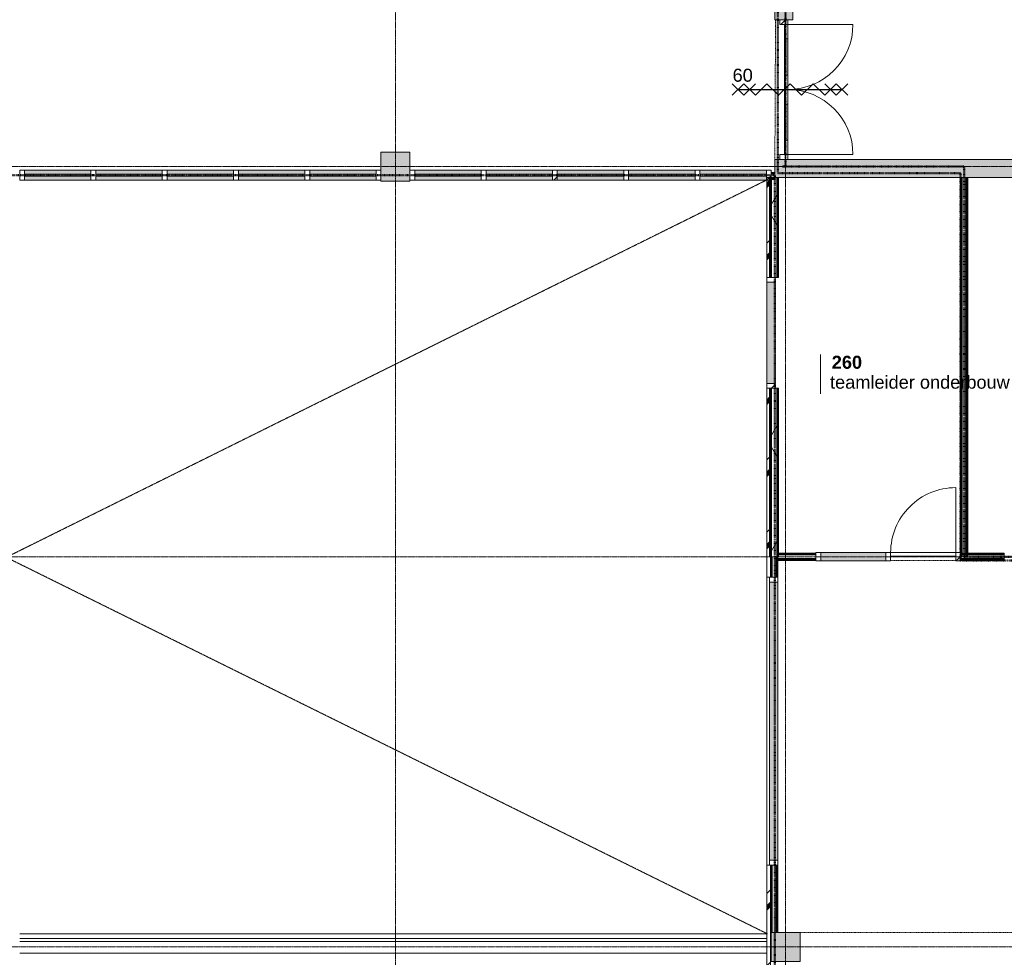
# Model space of a CAD drawing. Header units: millimetres. Extents: x -6115 to 78411, y -6358 to 59618.
# Tile 55 of 99: x 32600 to 46226, y 16056 to 29034. Entities that reach past the tile are written whole.
import ezdxf

# ---------------------------------------------------------------- set-up
doc = ezdxf.new("R2010")
doc.units = ezdxf.units.MM
for name, pattern in [('Dash', [6.35, 3.175, -3.175]), ('Dash dot', [15.875, 6.35, -4.7625, 0, -4.7625]), ('Hidden', [7.14375, 4.7625, -2.38125]), ('stramien', [22.225, 12.7, -3.175, 3.175, -3.175])]:
    doc.linetypes.add(name, pattern=pattern)
for name, color, linetype, lineweight in [('00_Algemeen', 7, 'Continuous', 35), ('05_Bouwplaatsvoorzieningen', 7, 'Continuous', 9), ('22_Metselwerk', 7, 'Continuous', 9), ('25_Metaalconstructiewerk', 7, 'Continuous', 9), ('30_Kozijnen-ramen-deuren', 7, 'Continuous', 9), ('32_Trappen en balustraden', 7, 'Continuous', 9), ('42_Dekvloeren en vloersystemen', 7, 'Continuous', 9)]:
    doc.layers.add(name, color=color, linetype=linetype, lineweight=lineweight)
doc.styles.add('Arial_1', font='arial.ttf', dxfattribs={"height": 180})
doc.styles.add('Arial_B', font='arialbd.ttf', dxfattribs={"height": 180})
pattern_1 = [(180, (43102.5, 24425), (-6e-14, -500), []), (180, (43102.5, 24475), (-6e-14, -500), []), (180, (43102.5, 24525), (-6e-14, -500), []), (180, (43102.5, 24575), (-6e-14, -500), [])]
pattern_2 = [(270, (44186.25, 21650), (500, 2e-12), []), (270, (44136.25, 21650), (500, 2e-12), []), (270, (44086.25, 21650), (500, 2e-12), []), (270, (44036.25, 21650), (500, 2e-12), [])]
pattern_3 = [(1e-13, (45620, 24025), (-1e-12, 500), []), (1e-13, (45620, 23975), (-1e-12, 500), []), (1e-13, (45620, 23925), (-1e-12, 500), []), (1e-13, (45620, 23875), (-1e-12, 500), [])]
pattern_4 = [(270, (46850, 21650), (500, 2e-12), []), (270, (46800, 21650), (500, 2e-12), []), (270, (46750, 21650), (500, 2e-12), []), (270, (46700, 21650), (500, 2e-12), [])]
pattern_5 = [(180, (43090, 19200), (-6e-14, -500), []), (180, (43090, 19250), (-6e-14, -500), []), (180, (43090, 19300), (-6e-14, -500), []), (180, (43090, 19350), (-6e-14, -500), [])]

# ---------------------------------------------------------------- blocks, each defined once
blk = doc.blocks.new('Direct Shape - 2410-10368 v1 - IFC-model constructie _zonder onderbouw_ _MM21228_-1202321-02 tweede verdieping overzicht')
at = {"layer": '25_Metaalconstructiewerk'}
blk.add_hatch(color=256, dxfattribs=at).paths.add_polyline_path([(43400, 16000), (43400, 16400), (43000, 16400), (43000, 16000)])
for p, q in [((43400, 16400), (43000, 16400)), ((43000, 16400), (43000, 16000)), ((43400, 16000), (43400, 16400)), ((43000, 16000), (43400, 16000))]:
    blk.add_line(p, q, dxfattribs=at)
blk = doc.blocks.new('Direct Shape - NLRS_28_SC_TLB_kolom vierkant prefab_gen_AT_kolom vierkant_gen_lxb 400x400_800418-1202322-02 tweede verdieping overzicht')
blk.add_blockref('Direct Shape - 2410-10368 v1 - IFC-model constructie _zonder onderbouw_ _MM21228_-1202321-02 tweede verdieping overzicht', (0, 0))
blk = doc.blocks.new('Direct Shape - Basic Wall_NLRS_22_WA_beton prefab 250_gen_AT_800440-1202346-02 tweede verdieping overzicht')
at = {"layer": '22_Metselwerk'}
h = blk.add_hatch(color=256, dxfattribs=at)
h.paths.add_polyline_path([(984, 125), (0, 125), (0, -125), (5870, -125), (5870, 125), (2193, 125)])
h.paths.add_polyline_path([(11150, 125), (7804, 125), (7804, -125), (11150, -125)])
at = {"layer": '22_Metselwerk', "lineweight": 20}
for p, q in [((5870, 125), (0, 125)), ((0, 125), (0, -125)), ((5870, -125), (5870, 125)), ((7804, 125), (7804, -125)), ((11150, 125), (7804, 125)), ((11150, -125), (11150, 125)), ((0, -125), (5870, -125)), ((7804, -125), (11150, -125))]:
    blk.add_line(p, q, dxfattribs=at)
blk = doc.blocks.new('Direct Shape - Basic Wall_NLRS_22_WA_beton prefab 250_gen_AT_800442-1202348-02 tweede verdieping overzicht')
at = {"layer": '22_Metselwerk'}
blk.add_hatch(color=256, dxfattribs=at).paths.add_polyline_path([(1934, -125), (10600, -125), (10600, 125), (1934, 125)])
at = {"layer": '22_Metselwerk', "lineweight": 20}
for p, q in [((1934, 125), (1934, -125)), ((10600, 125), (1934, 125)), ((10600, -125), (10600, 125)), ((1934, -125), (10600, -125))]:
    blk.add_line(p, q, dxfattribs=at)
blk = doc.blocks.new('Direct Shape - 2410-10368 v1 - IFC-model constructie _zonder onderbouw_ _MM21228_-1202383-02 tweede verdieping overzicht')
at = {"layer": '25_Metaalconstructiewerk'}
blk.add_hatch(color=256, dxfattribs=at).paths.add_polyline_path([(38000, 26800), (38000, 27200), (37600, 27200), (37600, 26800)])
for p, q in [((38000, 27200), (37600, 27200)), ((37600, 27200), (37600, 26800)), ((38000, 26800), (38000, 27200)), ((37600, 26800), (38000, 26800))]:
    blk.add_line(p, q, dxfattribs=at)
blk = doc.blocks.new('Direct Shape - NLRS_28_SC_TLB_kolom vierkant prefab_gen_AT_kolom vierkant_gen_lxb 400x400_800406-1202384-02 tweede verdieping overzicht')
blk.add_blockref('Direct Shape - 2410-10368 v1 - IFC-model constructie _zonder onderbouw_ _MM21228_-1202383-02 tweede verdieping overzicht', (0, 0))
blk = doc.blocks.new('2410-10368 v1 - IFC-model constructie _zonder onderbouw_ _MM21228__ifc-1-02 tweede verdieping overzicht')
at = {"layer": '22_Metselwerk', "lineweight": 9}
for name, p, rotation in [('Direct Shape - Basic Wall_NLRS_22_WA_beton prefab 250_gen_AT_800442-1202348-02 tweede verdieping overzicht', (43175, 27100), 90), ('Direct Shape - Basic Wall_NLRS_22_WA_beton prefab 250_gen_AT_800440-1202346-02 tweede verdieping overzicht', (54200, 26975), 180)]:
    blk.add_blockref(name, p, dxfattribs=dict(at, rotation=rotation))
at = {"layer": '25_Metaalconstructiewerk', "lineweight": 9}
for name in ['Direct Shape - NLRS_28_SC_TLB_kolom vierkant prefab_gen_AT_kolom vierkant_gen_lxb 400x400_800406-1202384-02 tweede verdieping overzicht', 'Direct Shape - NLRS_28_SC_TLB_kolom vierkant prefab_gen_AT_kolom vierkant_gen_lxb 400x400_800418-1202322-02 tweede verdieping overzicht']:
    blk.add_blockref(name, (0, 0), dxfattribs=at)
blk = doc.blocks.new('32_AEE_VO_FIX_Binnendeuren - D_1800x2300_Deur_zijlicht rechts 900 meranti-8009413-02 tweede verdieping overzicht')
at = {"layer": '30_Kozijnen-ramen-deuren', "true_color": 0xc0c0c0}
h = blk.add_hatch(dxfattribs=at)
h.set_pattern_fill('FP_150', color=9, style=0, pattern_type=2)
h.set_pattern_definition([(225, (45103, 21600), (212.132, -212.132), [])])
h.paths.add_polyline_path([(-450, 57), (-517, 57), (-517, -57), (-450, -57), (-450, 50)])
h.paths.add_polyline_path([(1484, 57), (1417, 57), (1417, -57), (1484, -57), (1484, 50)])
at = {"layer": '30_Kozijnen-ramen-deuren', "true_color": 0xc5c7c4}
blk.add_hatch(color=9, dxfattribs=at).paths.add_polyline_path([(1417, 57), (517, 57), (517, -57), (1417, -57), (1417, -7)])
at = {"layer": '30_Kozijnen-ramen-deuren'}
for p, q in [((-517, 57), (-450, 57)), ((-517, 50), (-517, 57)), ((-450, 57), (-450, -57)), ((450, 57), (517, 57)), ((450, -57), (450, 57)), ((517, 57), (1417, 57)), ((517, 57), (517, -57)), ((1417, 57), (1484, 57)), ((1417, -57), (1417, 57)), ((1484, 57), (1484, 50)), ((-450, -57), (-517, -57)), ((-450, -7), (450, -7)), ((-450, -57), (-450, -7)), ((450, -57), (-450, -57)), ((450, -7), (450, -57)), ((517, -57), (450, -57)), ((1417, -57), (517, -57)), ((1484, -57), (1417, -57)), ((1484, -50), (1484, -57))]:
    blk.add_line(p, q, dxfattribs=at)
blk = doc.blocks.new('32_AEE_VO_FIX_Binnenramen - R_b1400xh2367_Vast meranti-8110434-02 tweede verdieping overzicht')
at = {"layer": '30_Kozijnen-ramen-deuren', "true_color": 0xc0c0c0}
h = blk.add_hatch(dxfattribs=at)
h.set_pattern_fill('FP_253', color=9, style=0, pattern_type=2)
h.set_pattern_definition([(315, (-24700, 42965), (212.132, 212.132), [])])
h.paths.add_polyline_path([(-767, -89), (-700, -89), (-700, 25), (-767, 25), (-767, -38)])
h.paths.add_polyline_path([(700, -13), (700, -89), (767, -89), (767, 25), (700, 25)])
at = {"layer": '30_Kozijnen-ramen-deuren', "true_color": 0xc5c7c4}
blk.add_hatch(color=9, dxfattribs=at).paths.add_polyline_path([(-700, -89), (700, -89), (700, 25), (-700, 25)])
at = {"layer": '30_Kozijnen-ramen-deuren'}
for p, q in [((-700, 25), (-767, 25)), ((-700, -89), (-700, 25)), ((-700, 25), (700, 25)), ((767, 25), (700, 25)), ((700, 25), (700, -89)), ((-767, -89), (-700, -89)), ((-700, -89), (700, -89)), ((700, -89), (767, -89))]:
    blk.add_line(p, q, dxfattribs=at)
blk = doc.blocks.new('32_AEE_VO_FIX_Binnendeuren - DD_1800x2300_glasdeuren meranti bw-V177-02 tweede verdieping overzicht')
at = {"layer": '30_Kozijnen-ramen-deuren', "true_color": 0xc0c0c0}
h = blk.add_hatch(dxfattribs=at)
h.set_pattern_fill('FP_301', color=9, style=0, pattern_type=2)
h.set_pattern_definition([(315, (-28067, 43175), (212.132, 212.132), [])])
h.paths.add_polyline_path([(-967, 57), (-967, -57), (-900, -57), (-900, 57), (-944, 57)])
h.paths.add_polyline_path([(900, -57), (967, -57), (967, 57), (900, 57)])
at = {"layer": '30_Kozijnen-ramen-deuren', "true_color": 0xbfbfbf}
for points in [[(-700, -7), (-700, -57), (-200, -57), (-200, -7)], [(200, -57), (700, -57), (700, -7), (200, -7)]]:
    blk.add_hatch(color=9, dxfattribs=at).paths.add_polyline_path(points)
at = {"layer": '30_Kozijnen-ramen-deuren'}
for p, q in [((-967, 57), (-900, 57)), ((-900, 57), (-900, -57)), ((900, 57), (967, 57)), ((900, -57), (900, 57)), ((-900, -57), (-967, -57)), ((-900, -57), (-900, -7)), ((-900, -7), (-700, -7)), ((-700, -57), (-900, -57)), ((-700, -7), (-200, -7)), ((-700, -7), (-700, -57)), ((-200, -57), (-700, -57)), ((-200, -7), (0, -7)), ((-200, -57), (-200, -7)), ((0, -57), (-200, -57)), ((0, -7), (0, -57)), ((200, -7), (0, -7)), ((0, -7), (0, -57)), ((0, -57), (200, -57)), ((700, -7), (200, -7)), ((200, -57), (200, -7)), ((200, -57), (700, -57)), ((900, -7), (700, -7)), ((700, -7), (700, -57)), ((700, -57), (900, -57)), ((900, -57), (900, -7)), ((967, -57), (900, -57))]:
    blk.add_line(p, q, dxfattribs=at)
blk = doc.blocks.new('32_AEE_VO_FIX_Binnenramen - R_b3983xh1700_Vast meranti-8440340-02 tweede verdieping overzicht')
at = {"layer": '30_Kozijnen-ramen-deuren', "true_color": 0xc5c7c4}
blk.add_hatch(color=9, dxfattribs=at).paths.add_polyline_path([(1924.5, 50), (-1924.5, 50), (-1924.5, -64), (1924.5, -64)])
at = {"layer": '30_Kozijnen-ramen-deuren'}
for p, q in [((-1924.5, 50), (-1991.5, 50)), ((-1991.5, 50), (-1991.5, -64)), ((-1924.5, -64), (-1924.5, 50)), ((-1924.5, 50), (1924.5, 50)), ((1991.5, 50), (1924.5, 50)), ((1924.5, 50), (1924.5, -64)), ((1991.5, -64), (1991.5, 50)), ((-1991.5, -64), (-1924.5, -64)), ((-1924.5, -64), (1924.5, -64)), ((1924.5, -64), (1991.5, -64))]:
    blk.add_line(p, q, dxfattribs=at)
blk = doc.blocks.new('System Panel - 32_AEE_glas-3113886-02 tweede verdieping overzicht')
at = {"layer": '30_Kozijnen-ramen-deuren'}
for p, q in [((459.8, 12.5), (-459.8, 12.5)), ((-459.8, 12.5), (-459.8, -12.5)), ((459.8, -12.5), (459.8, 12.5)), ((-459.8, -12.5), (459.8, -12.5))]:
    blk.add_line(p, q, dxfattribs=at)
blk = doc.blocks.new('Rectangular Mullion - 31_AEE_meranti_BxD_67x139mm-8311118-02 tweede verdieping overzicht')
at = {"layer": '30_Kozijnen-ramen-deuren', "true_color": 0xc5c7c4}
h = blk.add_hatch(color=9, dxfattribs=at)
h.paths.add_polyline_path([(28187, 26813), (28187, 26870), (27267, 26870), (27267, 26813)])
h.paths.add_polyline_path([(28187, 26895), (28187, 26952), (27267, 26952), (27267, 26895)])
at = {"layer": '30_Kozijnen-ramen-deuren'}
for p, q in [((28187, 26952), (27267, 26952)), ((28187, 26813), (27267, 26813))]:
    blk.add_line(p, q, dxfattribs=at)
blk = doc.blocks.new('Rectangular Mullion - 31_AEE_meranti_BxD_67x139mm-V187-02 tweede verdieping overzicht')
at = {"layer": '30_Kozijnen-ramen-deuren', "true_color": 0xc0c0c0}
h = blk.add_hatch(dxfattribs=at)
h.set_pattern_fill('FP_336', color=9, style=0, pattern_type=2)
h.set_pattern_definition([(315, (-37600, 26882.5), (212.132, 212.132), [])])
h.paths.add_polyline_path([(0, 69.5), (0, -69.5), (-67, -69.5), (-67, 69.5)])
at = {"layer": '30_Kozijnen-ramen-deuren'}
for p, q in [((-67, 69.5), (0, 69.5)), ((-67, -69.5), (-67, 69.5)), ((0, 69.5), (0, -69.5)), ((0, -69.5), (-67, -69.5))]:
    blk.add_line(p, q, dxfattribs=at)
blk = doc.blocks.new('Rectangular Mullion - 31_AEE_meranti_BxD_67x139mm-V188-02 tweede verdieping overzicht')
at = {"layer": '30_Kozijnen-ramen-deuren'}
for p, q in [((0, 69.5), (-67, 69.5)), ((-67, 69.5), (-67, -69.5)), ((0, -69.5), (0, 69.5)), ((-67, -69.5), (0, -69.5))]:
    blk.add_line(p, q, dxfattribs=at)
blk = doc.blocks.new('Rectangular Mullion - 31_AEE_meranti_BxD_67x139mm-8311120-02 tweede verdieping overzicht')
at = {"layer": '30_Kozijnen-ramen-deuren', "true_color": 0xc5c7c4}
h = blk.add_hatch(color=9, dxfattribs=at)
h.paths.add_polyline_path([(29173, 26813), (29173, 26870), (28254, 26870), (28254, 26813)])
h.paths.add_polyline_path([(29173, 26895), (29173, 26952), (28254, 26952), (28254, 26895)])
at = {"layer": '30_Kozijnen-ramen-deuren'}
for p, q in [((29173, 26952), (28254, 26952)), ((29173, 26813), (28254, 26813))]:
    blk.add_line(p, q, dxfattribs=at)
blk = doc.blocks.new('Rectangular Mullion - 31_AEE_meranti_BxD_67x139mm-V189-02 tweede verdieping overzicht')
at = {"layer": '30_Kozijnen-ramen-deuren', "true_color": 0xc0c0c0}
h = blk.add_hatch(dxfattribs=at)
h.set_pattern_fill('FP_337', color=9, style=0, pattern_type=2)
h.set_pattern_definition([(315, (-33620.1, 26882.5), (212.132, 212.132), [])])
h.paths.add_polyline_path([(33.5, 69.5), (33.5, -69.5), (-33.5, -69.5), (-33.5, 69.5)])
at = {"layer": '30_Kozijnen-ramen-deuren'}
for p, q in [((-33.5, 69.5), (33.5, 69.5)), ((-33.5, -69.5), (-33.5, 69.5)), ((33.5, 69.5), (33.5, -69.5)), ((33.5, -69.5), (-33.5, -69.5))]:
    blk.add_line(p, q, dxfattribs=at)
blk = doc.blocks.new('Rectangular Mullion - 31_AEE_meranti_BxD_67x139mm-V190-02 tweede verdieping overzicht')
at = {"layer": '30_Kozijnen-ramen-deuren', "true_color": 0xc0c0c0}
h = blk.add_hatch(dxfattribs=at)
h.set_pattern_fill('FP_338', color=9, style=0, pattern_type=2)
h.set_pattern_definition([(315, (-34606.7, 26882.5), (212.132, 212.132), [])])
h.paths.add_polyline_path([(33.5, 69.5), (33.5, -69.5), (-33.5, -69.5), (-33.5, 69.5)])
at = {"layer": '30_Kozijnen-ramen-deuren'}
for p, q in [((-33.5, 69.5), (33.5, 69.5)), ((-33.5, -69.5), (-33.5, 69.5)), ((33.5, 69.5), (33.5, -69.5)), ((33.5, -69.5), (-33.5, -69.5))]:
    blk.add_line(p, q, dxfattribs=at)
blk = doc.blocks.new('Rectangular Mullion - 31_AEE_meranti_BxD_67x139mm-V191-02 tweede verdieping overzicht')
at = {"layer": '30_Kozijnen-ramen-deuren'}
for p, q in [((-33.5, 69.5), (33.5, 69.5)), ((-33.5, -69.5), (-33.5, 69.5)), ((33.5, 69.5), (33.5, -69.5)), ((33.5, -69.5), (-33.5, -69.5))]:
    blk.add_line(p, q, dxfattribs=at)
blk = doc.blocks.new('Rectangular Mullion - 31_AEE_meranti_BxD_67x139mm-8311123-02 tweede verdieping overzicht')
at = {"layer": '30_Kozijnen-ramen-deuren', "true_color": 0xc5c7c4}
h = blk.add_hatch(color=9, dxfattribs=at)
h.paths.add_polyline_path([(32133, 26813), (32133, 26870), (31213, 26870), (31213, 26813)])
h.paths.add_polyline_path([(32133, 26895), (32133, 26952), (31213, 26952), (31213, 26895)])
at = {"layer": '30_Kozijnen-ramen-deuren'}
for p, q in [((32133, 26952), (31213, 26952)), ((32133, 26813), (31213, 26813))]:
    blk.add_line(p, q, dxfattribs=at)
blk = doc.blocks.new('Rectangular Mullion - 31_AEE_meranti_BxD_67x139mm-V192-02 tweede verdieping overzicht')
at = {"layer": '30_Kozijnen-ramen-deuren', "true_color": 0xc0c0c0}
h = blk.add_hatch(dxfattribs=at)
h.set_pattern_fill('FP_339', color=9, style=0, pattern_type=2)
h.set_pattern_definition([(315, (-36579.9, 26882.5), (212.132, 212.132), [])])
h.paths.add_polyline_path([(33.5, 69.5), (33.5, -69.5), (-33.5, -69.5), (-33.5, 69.5)])
at = {"layer": '30_Kozijnen-ramen-deuren'}
for p, q in [((-33.5, 69.5), (33.5, 69.5)), ((-33.5, -69.5), (-33.5, 69.5)), ((33.5, 69.5), (33.5, -69.5)), ((33.5, -69.5), (-33.5, -69.5))]:
    blk.add_line(p, q, dxfattribs=at)
blk = doc.blocks.new('42_AEE_VE_vensterbank - 42_AEE_balustrade afwerking-3695457-02 tweede verdieping overzicht')
at = {"layer": '05_Bouwplaatsvoorzieningen'}
for p, q in [((-3484, 0), (6856, 0)), ((-3484, -265), (6856, -265))]:
    blk.add_line(p, q, dxfattribs=at)
blk = doc.blocks.new('Railing - Railing-3226370-02 tweede verdieping overzicht')
at = {"layer": '32_Trappen en balustraden'}
for p, q in [((42940, 16315), (32600, 16315)), ((32600, 16275), (42940, 16275))]:
    blk.add_line(p, q, dxfattribs=at)
blk = doc.blocks.new('Rectangular Mullion - 31_AEE_meranti_BxD_67x139mm-V202-02 tweede verdieping overzicht')
at = {"layer": '30_Kozijnen-ramen-deuren', "true_color": 0xc0c0c0}
h = blk.add_hatch(dxfattribs=at)
h.set_pattern_fill('FP_346', color=9, style=0, pattern_type=2)
h.set_pattern_definition([(315, (-43000, 26882.5), (212.132, 212.132), [])])
h.paths.add_polyline_path([(0, 69.5), (0, -69.5), (-67, -69.5), (-67, 69.5)])
at = {"layer": '30_Kozijnen-ramen-deuren'}
for p, q in [((-67, 69.5), (0, 69.5)), ((-67, -69.5), (-67, 69.5)), ((0, 69.5), (0, -69.5)), ((0, -69.5), (-67, -69.5))]:
    blk.add_line(p, q, dxfattribs=at)
blk = doc.blocks.new('Rectangular Mullion - 31_AEE_meranti_BxD_67x139mm-V203-02 tweede verdieping overzicht')
at = {"layer": '30_Kozijnen-ramen-deuren'}
for p, q in [((0, 69.5), (-67, 69.5)), ((-67, 69.5), (-67, -69.5)), ((0, -69.5), (0, 69.5)), ((-67, -69.5), (0, -69.5))]:
    blk.add_line(p, q, dxfattribs=at)
blk = doc.blocks.new('Rectangular Mullion - 31_AEE_meranti_BxD_67x139mm-V204-02 tweede verdieping overzicht')
at = {"layer": '30_Kozijnen-ramen-deuren'}
for p, q in [((-33.5, 69.5), (33.5, 69.5)), ((-33.5, -69.5), (-33.5, 69.5)), ((33.5, 69.5), (33.5, -69.5)), ((33.5, -69.5), (-33.5, -69.5))]:
    blk.add_line(p, q, dxfattribs=at)
blk = doc.blocks.new('Rectangular Mullion - 31_AEE_meranti_BxD_67x139mm-V205-02 tweede verdieping overzicht')
at = {"layer": '30_Kozijnen-ramen-deuren', "true_color": 0xc0c0c0}
h = blk.add_hatch(dxfattribs=at)
h.set_pattern_fill('FP_347', color=9, style=0, pattern_type=2)
h.set_pattern_definition([(315, (-40006.7, 26882.5), (212.132, 212.132), [])])
h.paths.add_polyline_path([(33.5, 69.5), (33.5, -69.5), (-33.5, -69.5), (-33.5, 69.5)])
at = {"layer": '30_Kozijnen-ramen-deuren'}
for p, q in [((-33.5, 69.5), (33.5, 69.5)), ((-33.5, -69.5), (-33.5, 69.5)), ((33.5, 69.5), (33.5, -69.5)), ((33.5, -69.5), (-33.5, -69.5))]:
    blk.add_line(p, q, dxfattribs=at)
blk = doc.blocks.new('Rectangular Mullion - 31_AEE_meranti_BxD_67x139mm-V206-02 tweede verdieping overzicht')
at = {"layer": '30_Kozijnen-ramen-deuren'}
for p, q in [((-33.5, 69.5), (33.5, 69.5)), ((-33.5, -69.5), (-33.5, 69.5)), ((33.5, 69.5), (33.5, -69.5)), ((33.5, -69.5), (-33.5, -69.5))]:
    blk.add_line(p, q, dxfattribs=at)
blk = doc.blocks.new('Rectangular Mullion - 31_AEE_meranti_BxD_67x139mm-V207-02 tweede verdieping overzicht')
at = {"layer": '30_Kozijnen-ramen-deuren'}
for p, q in [((-33.5, 69.5), (33.5, 69.5)), ((-33.5, -69.5), (-33.5, 69.5)), ((33.5, 69.5), (33.5, -69.5)), ((33.5, -69.5), (-33.5, -69.5))]:
    blk.add_line(p, q, dxfattribs=at)
blk = doc.blocks.new('30_AEE_VO_draairichting - 30_AEE_VO_draairichting-8193168-02 tweede verdieping overzicht')
at = {"layer": '30_Kozijnen-ramen-deuren'}
blk.add_line((-450, -900), (-450, 0), dxfattribs=at)
blk.add_arc((-450, 0), 900, 270, 0, dxfattribs=at)
blk = doc.blocks.new('30_AEE_VO_draairichting - 30_AEE_VO_draairichting-8193140-02 tweede verdieping overzicht')
at = {"layer": '30_Kozijnen-ramen-deuren'}
blk.add_line((-450, 900), (-450, 0), dxfattribs=at)
blk.add_arc((-450, 0), 900, 360, 90, dxfattribs=at)
blk = doc.blocks.new('00_AEE_tag_ruimte_klein - Naam _ nummer-752176-02 tweede verdieping overzicht')
at = {"layer": '00_Algemeen', "lineweight": 9}
for p, q in [((-8.06, 7.17), (-8.06, 4.25)), ((-8.06, 4.47), (-8.06, 1.72))]:
    blk.add_line(p, q, dxfattribs=at)

msp = doc.modelspace()

# ---------------------------------------------------------------- hatches: boundary and pattern name
at = {"layer": '22_Metselwerk'}
h = msp.add_hatch(dxfattribs=at)
h.set_pattern_fill('FP_252', color=256, style=0, pattern_type=2)
h.set_pattern_definition([(45, (0, 0), (-500, 500), []), (45, (170, 0), (-500, 500), []), (45, (180, 0), (-500, 500), []), (45, (190, 0), (-500, 500), []), (45, (200, 0), (-500, 500), []), (45, (210, 0), (-500, 500), []), (45, (220, 0), (-500, 500), []), (45, (230, 0), (-500, 500), [])])
h.paths.add_polyline_path([(42940, 15769), (42990, 15769), (42990, 17333), (42940, 17333), (42940, 16031.3)])
h.paths.add_polyline_path([(42976, 21316), (42990, 21316), (42990, 21600), (42977.5, 21600), (42977.5, 23933), (42940, 23933), (42940, 21316)])
h.paths.add_polyline_path([(42940, 25467), (42977.5, 25467), (42977.5, 26850), (42940, 26850)])
h = msp.add_hatch(dxfattribs=at)
h.set_pattern_fill('FP_73', color=256, angle=90, style=0, pattern_type=2)
h.set_pattern_definition(pattern_1)
h.paths.add_polyline_path([(42990, 21600), (42990, 23933), (42977.5, 23933), (42977.5, 21600)])
h.paths.add_polyline_path([(42990, 25467), (42990, 26850), (42977.5, 26850), (42977.5, 25467)])
h = msp.add_hatch(dxfattribs=at)
h.set_pattern_fill('FP_73', color=256, angle=90, style=0, pattern_type=2)
h.set_pattern_definition(pattern_1)
h.paths.add_polyline_path([(43002.5, 21600), (43002.5, 23933), (42990, 23933), (42990, 21600)])
h.paths.add_polyline_path([(43002.5, 25467), (43002.5, 26850), (42990, 26850), (42990, 25467)])
h = msp.add_hatch(dxfattribs=at)
h.set_pattern_fill('FP_2', color=256, angle=60, style=0, pattern_type=2)
h.set_pattern_definition([(60, (0, 0), (-692.82, 400), []), (120, (0, 0), (-692.82, -400), [])])
h.paths.add_polyline_path([(43077.5, 21600), (43077.5, 23933), (43002.5, 23933), (43002.5, 21600)])
h.paths.add_polyline_path([(43002.5, 25467), (43077.5, 25467), (43077.5, 26850), (43002.5, 26850)])
h = msp.add_hatch(dxfattribs=at)
h.set_pattern_fill('FP_73', color=256, angle=90, style=0, pattern_type=2)
h.set_pattern_definition(pattern_1)
h.paths.add_polyline_path([(43077.5, 21600), (43090, 21600), (43090, 23933), (43077.5, 23933), (43077.5, 22686.3)])
h.paths.add_polyline_path([(43090, 25467), (43090, 26850), (43077.5, 26850), (43077.5, 25467)])
h = msp.add_hatch(dxfattribs=at)
h.set_pattern_fill('FP_73', color=256, angle=90, style=0, pattern_type=2)
h.set_pattern_definition(pattern_1)
h.paths.add_polyline_path([(43090, 21600), (43102.5, 21600), (43102.5, 23933), (43090, 23933), (43090, 22686.3)])
h.paths.add_polyline_path([(43102.5, 25467), (43102.5, 26850), (43090, 26850), (43090, 25467)])
h = msp.add_hatch(dxfattribs=at)
h.set_pattern_fill('FP_147', color=256, angle=90, style=0, pattern_type=2)
h.set_pattern_definition(pattern_3)
h.paths.add_polyline_path([(45632.5, 21600), (45632.5, 26850), (45620, 26850), (45620, 21600)])
h = msp.add_hatch(dxfattribs=at)
h.set_pattern_fill('FP_147', color=256, angle=90, style=0, pattern_type=2)
h.set_pattern_definition(pattern_3)
h.paths.add_polyline_path([(45645, 21600), (45645, 26850), (45632.5, 26850), (45632.5, 21600)])
h = msp.add_hatch(dxfattribs=at)
h.set_pattern_fill('FP_147', color=256, angle=90, style=0, pattern_type=2)
h.set_pattern_definition(pattern_3)
h.paths.add_polyline_path([(45707.5, 21600), (45707.5, 26850), (45695, 26850), (45695, 21600)])
h = msp.add_hatch(dxfattribs=at)
h.set_pattern_fill('FP_147', color=256, angle=90, style=0, pattern_type=2)
h.set_pattern_definition(pattern_3)
h.paths.add_polyline_path([(45720, 21600), (45720, 26850), (45707.5, 26850), (45707.5, 21600)])
h = msp.add_hatch(dxfattribs=at)
h.set_pattern_fill('FP_395', color=256, angle=90, style=0, pattern_type=2)
h.set_pattern_definition(pattern_5)
h.paths.add_polyline_path([(42990, 16400), (43002.5, 16400), (43002.5, 17333), (42990, 17333), (42990, 16585.9)])
h.paths.add_polyline_path([(43002.5, 21316), (43002.5, 21600), (42990, 21600), (42990, 21316)])
h = msp.add_hatch(dxfattribs=at)
h.set_pattern_fill('FP_395', color=256, angle=90, style=0, pattern_type=2)
h.set_pattern_definition(pattern_5)
h.paths.add_polyline_path([(43015, 16400), (43015, 17333), (43002.5, 17333), (43002.5, 16400)])
h.paths.add_polyline_path([(43015, 21316), (43015, 21600), (43002.5, 21600), (43002.5, 21316)])
h = msp.add_hatch(dxfattribs=at)
h.set_pattern_fill('FP_395', color=256, angle=90, style=0, pattern_type=2)
h.set_pattern_definition(pattern_5)
h.paths.add_polyline_path([(43077.5, 16400), (43077.5, 17333), (43065, 17333), (43065, 16400)])
h.paths.add_polyline_path([(43077.5, 21316), (43077.5, 21600), (43065, 21600), (43065, 21316)])
h = msp.add_hatch(dxfattribs=at)
h.set_pattern_fill('FP_395', color=256, angle=90, style=0, pattern_type=2)
h.set_pattern_definition(pattern_5)
h.paths.add_polyline_path([(43077.5, 16400), (43090, 16400), (43090, 17333), (43077.5, 17333), (43077.5, 16585.9)])
h.paths.add_polyline_path([(43077.5, 21316), (43090, 21316), (43090, 21600), (43077.5, 21600)])
h = msp.add_hatch(dxfattribs=at)
h.set_pattern_fill('FP_74', color=256, angle=-270, style=0, pattern_type=2)
h.set_pattern_definition(pattern_2)
h.paths.add_polyline_path([(45620, 21562.5), (45670, 21562.5), (45670, 21575), (45620, 21575)])
h.paths.add_polyline_path([(43619, 21562.5), (43619, 21575), (43090, 21575), (43090, 21562.5), (43547.4, 21562.5)])
h = msp.add_hatch(dxfattribs=at)
h.set_pattern_fill('FP_74', color=256, angle=-270, style=0, pattern_type=2)
h.set_pattern_definition(pattern_2)
h.paths.add_polyline_path([(45670, 21550), (45670, 21562.5), (45620, 21562.5), (45620, 21550)])
h.paths.add_polyline_path([(43547.4, 21550), (43619, 21550), (43619, 21562.5), (43090, 21562.5), (43090, 21550)])
h = msp.add_hatch(dxfattribs=at)
h.set_pattern_fill('FP_74', color=256, angle=-270, style=0, pattern_type=2)
h.set_pattern_definition(pattern_2)
h.paths.add_polyline_path([(45620, 21637.5), (45670, 21637.5), (45670, 21650), (45620, 21650)])
h.paths.add_polyline_path([(43547.4, 21637.5), (43619, 21637.5), (43619, 21650), (43102.5, 21650), (43102.5, 21637.5)])
h = msp.add_hatch(dxfattribs=at)
h.set_pattern_fill('FP_74', color=256, angle=-270, style=0, pattern_type=2)
h.set_pattern_definition(pattern_2)
h.paths.add_polyline_path([(45620, 21625), (45670, 21625), (45670, 21637.5), (45620, 21637.5)])
h.paths.add_polyline_path([(43547.4, 21625), (43619, 21625), (43619, 21637.5), (43102.5, 21637.5), (43102.5, 21625)])
h = msp.add_hatch(dxfattribs=at)
h.set_pattern_fill('FP_384', color=256, angle=-270, style=0, pattern_type=2)
h.set_pattern_definition(pattern_4)
h.paths.add_polyline_path([(48430, 21637.5), (48430, 21650), (48160, 21650), (48160, 21637.5)])
h.paths.add_polyline_path([(45670, 21637.5), (46226, 21637.5), (46226, 21650), (45670, 21650)])
h = msp.add_hatch(dxfattribs=at)
h.set_pattern_fill('FP_384', color=256, angle=-270, style=0, pattern_type=2)
h.set_pattern_definition(pattern_4)
h.paths.add_polyline_path([(48430, 21625), (48430, 21637.5), (48160, 21637.5), (48160, 21625)])
h.paths.add_polyline_path([(45670, 21625), (46226, 21625), (46226, 21637.5), (45670, 21637.5)])
h = msp.add_hatch(dxfattribs=at)
h.set_pattern_fill('FP_384', color=256, angle=-270, style=0, pattern_type=2)
h.set_pattern_definition(pattern_4)
h.paths.add_polyline_path([(48430, 21562.5), (48430, 21575), (48160, 21575), (48160, 21562.5)])
h.paths.add_polyline_path([(46226, 21562.5), (46226, 21575), (45670, 21575), (45670, 21562.5)])
h = msp.add_hatch(dxfattribs=at)
h.set_pattern_fill('FP_384', color=256, angle=-270, style=0, pattern_type=2)
h.set_pattern_definition(pattern_4)
h.paths.add_polyline_path([(48430, 21550), (48430, 21562.5), (48160, 21562.5), (48160, 21550)])
h.paths.add_polyline_path([(45670, 21550), (46226, 21550), (46226, 21562.5), (45670, 21562.5)])

# ---------------------------------------------------------------- linework, layer by layer
at = {"layer": '00_Algemeen', "color": 150, "linetype": 'stramien', "lineweight": 9, "true_color": 0x0080ff}
for p, q in [((37800, -4950.1), (37800, 59018.3)), ((43200, -4950.1), (43200, 59018.3)), ((77811.4, 27000), (-5515.3, 27000)), ((77811.4, 21600), (-5515.3, 21600)), ((77811.4, 16200), (-5515.3, 16200))]:
    msp.add_line(p, q, dxfattribs=at)
at = {"layer": '00_Algemeen', "color": 5, "linetype": 'Dash dot', "lineweight": 50, "true_color": 0x0000ff}
for p, q in [((43090, 26910), (43090, 37885.8)), ((45620, 26910), (43090, 26910)), ((45620, 26910), (45620, 21550)), ((45620, 21550), (48430, 21550))]:
    msp.add_line(p, q, dxfattribs=at)
at = {"layer": '00_Algemeen', "color": 96, "linetype": 'Dash dot', "lineweight": 50, "true_color": 0x008000}
for p, q in [((43200, 37825), (43200, 27000)), ((43150, 27000), (45670, 27000)), ((45670, 21600), (45670, 27000)), ((21670, 26882.5), (43050, 26882.5)), ((43050, 26882.5), (43050, 5240)), ((48380, 21600), (45670, 21600))]:
    msp.add_line(p, q, dxfattribs=at)
at = {"layer": '00_Algemeen', "linetype": 'Dash', "lineweight": 9}
for p, q in [((43060.1, 29034), (43051.1, 27100)), ((44653, 21550), (45553, 21550)), ((48400, 16400), (43400, 16400))]:
    msp.add_line(p, q, dxfattribs=at)
at = {"layer": '00_Algemeen', "color": 96, "lineweight": 25, "true_color": 0x008000}
for p, q in [((42621, 27987), (42461, 28147)), ((42461, 27987), (42621, 28147)), ((42781, 27987), (42621, 28147)), ((42621, 27987), (42781, 28147)), ((42941, 28147), (42781, 27987)), ((43101, 27987), (42941, 28147)), ((43261, 28147), (43101, 27987)), ((43421, 27987), (43261, 28147)), ((43581, 28147), (43421, 27987)), ((43741, 27987), (43581, 28147)), ((43901, 28147), (43741, 27987)), ((43901, 27987), (43741, 28147)), ((44061, 27987), (43901, 28147)), ((43901, 27987), (44061, 28147)), ((42541, 28067), (43981, 28067))]:
    msp.add_line(p, q, dxfattribs=at)
at = {"layer": '00_Algemeen', "linetype": 'Hidden', "lineweight": 9}
for p, q in [((42950, 16380), (21800, 26843)), ((21850, 16350), (42933, 26813))]:
    msp.add_line(p, q, dxfattribs=at)
at = {"layer": '22_Metselwerk', "lineweight": 18}
for p, q in [((42977.5, 26850), (42940, 26850)), ((42940, 26850), (42940, 25467)), ((42977.5, 26850), (42977.5, 25467)), ((43000, 26895), (43000, 26845)), ((43050, 26895), (43000, 26895)), ((43050, 26845), (43000, 26845)), ((43077.5, 26850), (43002.5, 26850)), ((43002.5, 25467), (43002.5, 26850)), ((43050, 26845), (43050, 26895)), ((43077.5, 25467), (43077.5, 26850)), ((45695, 26850), (45645, 26850)), ((45645, 26850), (45645, 21600)), ((45695, 26850), (45695, 21600)), ((42940, 25467), (42977.5, 25467)), ((43002.5, 25467), (43077.5, 25467)), ((42977.5, 23933), (42940, 23933)), ((42940, 23933), (42940, 21316)), ((42977.5, 23933), (42977.5, 21600)), ((43077.5, 23933), (43002.5, 23933)), ((43002.5, 21600), (43002.5, 23933)), ((43077.5, 21600), (43077.5, 23933)), ((42977.5, 21600), (42990, 21600)), ((42990, 21316), (42990, 21600)), ((43002.5, 21600), (43077.5, 21600)), ((43015, 21316), (43015, 21600)), ((43065, 21316), (43065, 21600)), ((43090, 21600), (43102.5, 21600)), ((43090, 21600), (43090, 21575)), ((43619, 21575), (43090, 21575)), ((43102.5, 21600), (43102.5, 21625)), ((43619, 21625), (43102.5, 21625)), ((43619, 21575), (43619, 21625)), ((45620, 21625), (45620, 21575)), ((46226, 21625), (45620, 21625)), ((46226, 21575), (45620, 21575)), ((45645, 21600), (45695, 21600)), ((46226, 21575), (46226, 21625)), ((42940, 21316), (42976, 21316)), ((42976, 17333), (42940, 17333)), ((42940, 17333), (42940, 15769)), ((42990, 17333), (42990, 15769)), ((43015, 16400), (43015, 17333)), ((43065, 16400), (43065, 17333)), ((43015, 16400), (43065, 16400))]:
    msp.add_line(p, q, dxfattribs=at)
at = {"layer": '22_Metselwerk'}
for p, q in [((43002.5, 26850), (42977.5, 26850)), ((42990, 25467), (42990, 26850)), ((43050, 26920), (43000, 26920)), ((43000, 26920), (43000, 26895)), ((43050, 26907.5), (43000, 26907.5)), ((43000, 26845), (43000, 26820)), ((43050, 26895), (43050, 26920)), ((43050, 26820), (43050, 26845)), ((43102.5, 26850), (43077.5, 26850)), ((43090, 25467), (43090, 26850)), ((43102.5, 25467), (43102.5, 26850)), ((45645, 26850), (45620, 26850)), ((45620, 26850), (45620, 21625)), ((45632.5, 26850), (45632.5, 21600)), ((45720, 26850), (45695, 26850)), ((45707.5, 26850), (45707.5, 21600)), ((45720, 21600), (45720, 26850)), ((43050, 26832.5), (43000, 26832.5)), ((43000, 26820), (43050, 26820)), ((42977.5, 25467), (43002.5, 25467)), ((43077.5, 25467), (43102.5, 25467)), ((43002.5, 23933), (42977.5, 23933)), ((42990, 21600), (42990, 23933)), ((43102.5, 23933), (43077.5, 23933)), ((43090, 21316), (43090, 23933)), ((43102.5, 21625), (43102.5, 23933)), ((43002.5, 21600), (42990, 21600)), ((43002.5, 21316), (43002.5, 21600)), ((43077.5, 21600), (43090, 21600)), ((43077.5, 21316), (43077.5, 21600)), ((43619, 21562.5), (43090, 21562.5)), ((43090, 21550), (43619, 21550)), ((43619, 21650), (43102.5, 21650)), ((43619, 21637.5), (43102.5, 21637.5)), ((43619, 21625), (43619, 21650)), ((43619, 21550), (43619, 21575)), ((46226, 21650), (45620, 21650)), ((46226, 21637.5), (45620, 21637.5)), ((45620, 21600), (45645, 21600)), ((45620, 21575), (45620, 21550)), ((46226, 21562.5), (45620, 21562.5)), ((45620, 21550), (46226, 21550)), ((45670, 21575), (45670, 21625)), ((45695, 21600), (45720, 21600)), ((46226, 21625), (46226, 21650)), ((46226, 21550), (46226, 21575)), ((42940, 17333), (42940, 21316)), ((43002.5, 16400), (43002.5, 17333)), ((43077.5, 16400), (43077.5, 17333)), ((43090, 16400), (43090, 17333)), ((42990, 16400), (43015, 16400)), ((43065, 16400), (43090, 16400))]:
    msp.add_line(p, q, dxfattribs=at)
at = {"layer": '42_Dekvloeren en vloersystemen'}
msp.add_line((43000, 16350), (42990, 16350), dxfattribs=at)

# ---------------------------------------------------------------- block references
at = {"lineweight": 5}
msp.add_blockref('2410-10368 v1 - IFC-model constructie _zonder onderbouw_ _MM21228__ifc-1-02 tweede verdieping overzicht', (0, 0), dxfattribs=at)
at = {"layer": '00_Algemeen', "lineweight": 9, "xscale": 99.99999999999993, "yscale": 99.99999999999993, "zscale": 99.99999999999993}
msp.add_blockref('00_AEE_tag_ruimte_klein - Naam _ nummer-752176-02 tweede verdieping overzicht', (44486.6, 23682.3), dxfattribs=at)
at = {"layer": '05_Bouwplaatsvoorzieningen'}
msp.add_blockref('42_AEE_VE_vensterbank - 42_AEE_balustrade afwerking-3695457-02 tweede verdieping overzicht', (36084.2, 16380), dxfattribs=at)
at = {"layer": '30_Kozijnen-ramen-deuren'}
for name, p, rotation in [('32_AEE_VO_FIX_Binnendeuren - DD_1800x2300_glasdeuren meranti bw-V177-02 tweede verdieping overzicht', (43175, 28067), 90), ('30_AEE_VO_draairichting - 30_AEE_VO_draairichting-8193140-02 tweede verdieping overzicht', (43232, 28517), 270), ('30_AEE_VO_draairichting - 30_AEE_VO_draairichting-8193168-02 tweede verdieping overzicht', (43232, 27617), 90), ('Rectangular Mullion - 31_AEE_meranti_BxD_67x139mm-V188-02 tweede verdieping overzicht', (32600, 26882.5), 180), ('Rectangular Mullion - 31_AEE_meranti_BxD_67x139mm-V203-02 tweede verdieping overzicht', (38000, 26882.5), 180), ('32_AEE_VO_FIX_Binnenramen - R_b1400xh2367_Vast meranti-8110434-02 tweede verdieping overzicht', (42965, 24700), 90), ('30_AEE_VO_draairichting - 30_AEE_VO_draairichting-8193168-02 tweede verdieping overzicht', (45103, 21657), 180), ('32_AEE_VO_FIX_Binnendeuren - D_1800x2300_Deur_zijlicht rechts 900 meranti-8009413-02 tweede verdieping overzicht', (45103, 21600), 180), ('32_AEE_VO_FIX_Binnenramen - R_b3983xh1700_Vast meranti-8440340-02 tweede verdieping overzicht', (43040, 19324.5), 270)]:
    msp.add_blockref(name, p, dxfattribs=dict(at, rotation=rotation))
for name, p in [('Rectangular Mullion - 31_AEE_meranti_BxD_67x139mm-8311118-02 tweede verdieping overzicht', (5400, 0)), ('System Panel - 32_AEE_glas-3113886-02 tweede verdieping overzicht', (33126.8, 26882.5)), ('Rectangular Mullion - 31_AEE_meranti_BxD_67x139mm-8311120-02 tweede verdieping overzicht', (5400, 0)), ('System Panel - 32_AEE_glas-3113886-02 tweede verdieping overzicht', (34113.4, 26882.5)), ('Rectangular Mullion - 31_AEE_meranti_BxD_67x139mm-8311120-02 tweede verdieping overzicht', (6386.6, 0)), ('System Panel - 32_AEE_glas-3113886-02 tweede verdieping overzicht', (35100, 26882.5)), ('Rectangular Mullion - 31_AEE_meranti_BxD_67x139mm-8311120-02 tweede verdieping overzicht', (7373.2, 0)), ('System Panel - 32_AEE_glas-3113886-02 tweede verdieping overzicht', (36086.6, 26882.5)), ('Rectangular Mullion - 31_AEE_meranti_BxD_67x139mm-8311123-02 tweede verdieping overzicht', (5400, 0)), ('System Panel - 32_AEE_glas-3113886-02 tweede verdieping overzicht', (37073.2, 26882.5)), ('Rectangular Mullion - 31_AEE_meranti_BxD_67x139mm-8311118-02 tweede verdieping overzicht', (10800, 0)), ('System Panel - 32_AEE_glas-3113886-02 tweede verdieping overzicht', (38526.8, 26882.5)), ('Rectangular Mullion - 31_AEE_meranti_BxD_67x139mm-8311120-02 tweede verdieping overzicht', (10800, 0)), ('System Panel - 32_AEE_glas-3113886-02 tweede verdieping overzicht', (39513.4, 26882.5)), ('Rectangular Mullion - 31_AEE_meranti_BxD_67x139mm-8311120-02 tweede verdieping overzicht', (11786.6, 0)), ('System Panel - 32_AEE_glas-3113886-02 tweede verdieping overzicht', (40500, 26882.5)), ('Rectangular Mullion - 31_AEE_meranti_BxD_67x139mm-8311120-02 tweede verdieping overzicht', (12773.2, 0)), ('System Panel - 32_AEE_glas-3113886-02 tweede verdieping overzicht', (41486.6, 26882.5)), ('Rectangular Mullion - 31_AEE_meranti_BxD_67x139mm-8311123-02 tweede verdieping overzicht', (10800, 0)), ('System Panel - 32_AEE_glas-3113886-02 tweede verdieping overzicht', (42473.2, 26882.5))]:
    msp.add_blockref(name, p, dxfattribs=at)
at = {"layer": '30_Kozijnen-ramen-deuren', "extrusion": (0, 0, -1), "rotation": 180}
for name, p in [('Rectangular Mullion - 31_AEE_meranti_BxD_67x139mm-V189-02 tweede verdieping overzicht', (-33620.1, 26882.5)), ('Rectangular Mullion - 31_AEE_meranti_BxD_67x139mm-V190-02 tweede verdieping overzicht', (-34606.7, 26882.5)), ('Rectangular Mullion - 31_AEE_meranti_BxD_67x139mm-V191-02 tweede verdieping overzicht', (-35593.3, 26882.5)), ('Rectangular Mullion - 31_AEE_meranti_BxD_67x139mm-V192-02 tweede verdieping overzicht', (-36579.9, 26882.5)), ('Rectangular Mullion - 31_AEE_meranti_BxD_67x139mm-V187-02 tweede verdieping overzicht', (-37600, 26882.5)), ('Rectangular Mullion - 31_AEE_meranti_BxD_67x139mm-V204-02 tweede verdieping overzicht', (-39020.1, 26882.5)), ('Rectangular Mullion - 31_AEE_meranti_BxD_67x139mm-V205-02 tweede verdieping overzicht', (-40006.7, 26882.5)), ('Rectangular Mullion - 31_AEE_meranti_BxD_67x139mm-V206-02 tweede verdieping overzicht', (-40993.3, 26882.5)), ('Rectangular Mullion - 31_AEE_meranti_BxD_67x139mm-V207-02 tweede verdieping overzicht', (-41979.9, 26882.5)), ('Rectangular Mullion - 31_AEE_meranti_BxD_67x139mm-V202-02 tweede verdieping overzicht', (-43000, 26882.5))]:
    msp.add_blockref(name, p, dxfattribs=at)
at = {"layer": '32_Trappen en balustraden'}
msp.add_blockref('Railing - Railing-3226370-02 tweede verdieping overzicht', (0, 0), dxfattribs=at)

# ---------------------------------------------------------------- texts
at = {"layer": '00_Algemeen', "lineweight": 18, "insert": (42465.8, 28355.4), "char_height": 180, "width": 336.709, "attachment_point": 1, "style": 'Arial_1'}
msp.add_mtext('60', dxfattribs=at)
at = {"layer": '00_Algemeen', "lineweight": 9, "char_height": 180, "attachment_point": 1}
for s, insert, width, style in [('260', (43837.9, 24382.3), 505.063, 'Arial_B'), ('teamleider onderbouw', (43814, 24106.7), 2910.126, 'Arial_1')]:
    msp.add_mtext(s, dxfattribs=dict(at, insert=insert, width=width, style=style))

doc.saveas('drawing.dxf')
